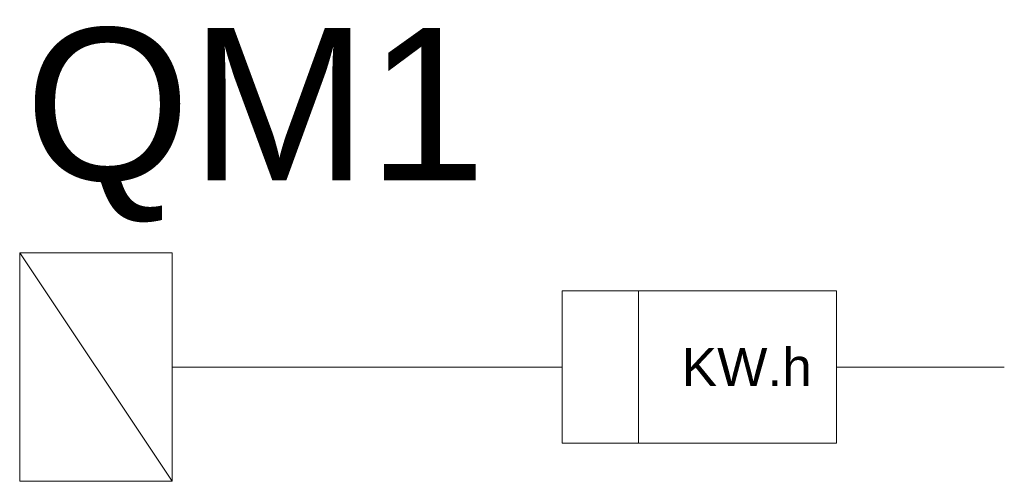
# Model space of a CAD drawing. Header units: millimetres. Extents: x -8 to 220, y -114 to 51.
# Tile 70 of 82: x 154.923 to 156.861, y -17.905 to -16.996. Entities that reach past the tile are written whole.
import ezdxf

# ---------------------------------------------------------------- set-up
doc = ezdxf.new("R2010")
doc.units = ezdxf.units.MM
doc.header["$MEASUREMENT"] = 0
for name, color, linetype, lineweight in [('DI-Linhas do diagrama', 9, 'Continuous', 5), ('DI-Textos do diagrama', 7, 'Continuous', 5), ('DI-Títulos', 3, 'Continuous', 5)]:
    doc.layers.add(name, color=color, linetype=linetype, lineweight=lineweight)
doc.styles.add('Arial', font='arial.ttf')

msp = doc.modelspace()

# ---------------------------------------------------------------- linework, layer by layer
at = {"layer": 'DI-Linhas do diagrama'}
for p, q in [((155.2225, -17.4547), (154.9225, -17.4547)), ((154.9225, -17.4547), (154.9225, -17.9047)), ((155.2225, -17.9047), (154.9225, -17.4547)), ((155.2225, -17.9047), (155.2225, -17.4547)), ((156.5305, -17.5297), (155.9905, -17.5297)), ((155.9905, -17.5297), (155.9905, -17.8297)), ((156.1405, -17.8297), (156.1405, -17.5297)), ((156.5305, -17.8297), (156.5305, -17.5297)), ((155.2225, -17.6797), (155.9905, -17.6797)), ((156.5305, -17.6797), (156.8605, -17.6797)), ((155.9905, -17.8297), (156.5305, -17.8297)), ((154.9225, -17.9047), (155.2225, -17.9047))]:
    msp.add_line(p, q, dxfattribs=at)

# ---------------------------------------------------------------- texts
at = {"layer": 'DI-Textos do diagrama', "insert": (156.2255, -17.7172), "char_height": 0.075, "width": 0.512309, "attachment_point": 7, "line_spacing_factor": 0.6, "style": 'Arial'}
msp.add_mtext('KW.h', dxfattribs=at)
at = {"layer": 'DI-Títulos', "insert": (154.9325, -17.3947), "char_height": 0.3, "width": 1.816463, "attachment_point": 7, "line_spacing_factor": 0.6, "style": 'Arial'}
msp.add_mtext('QM1', dxfattribs=at)

doc.saveas('drawing.dxf')
